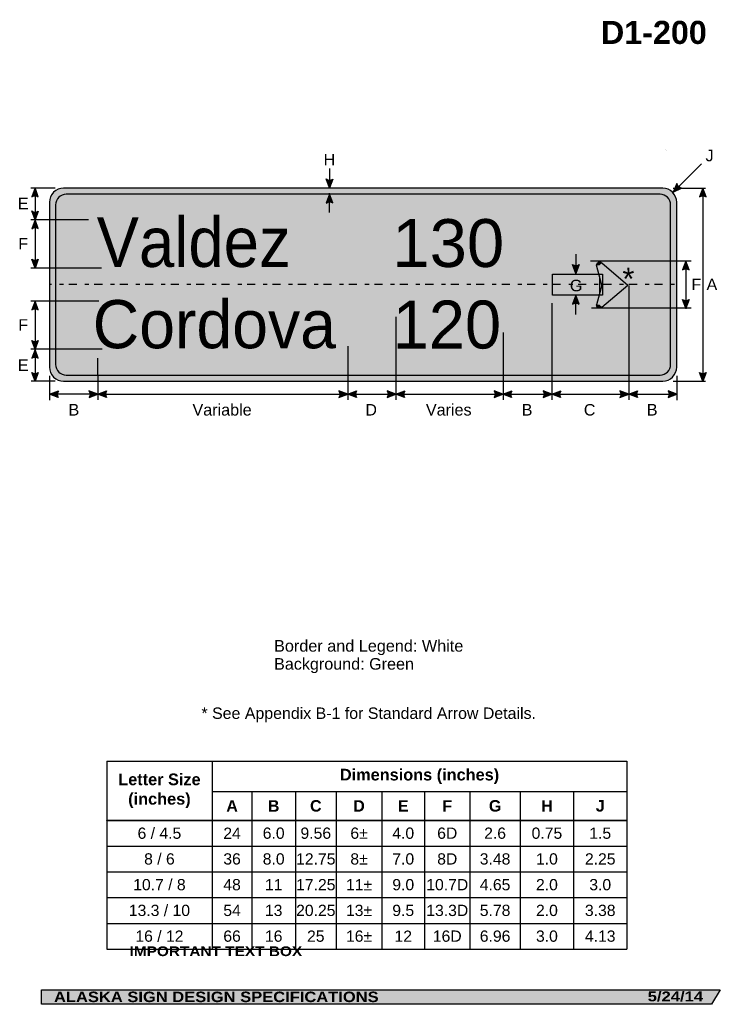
# Model space of a CAD drawing. Header units: feet. Extents: x 5 to 92, y 0 to 123.
import ezdxf
from ezdxf.enums import TextEntityAlignment as Align

# ---------------------------------------------------------------- set-up
doc = ezdxf.new("R2010")
doc.units = ezdxf.units.FT
doc.header["$MEASUREMENT"] = 0
doc.layers.add('Sign', color=7, linetype='Continuous')
doc.styles.add('ARIAL', font='arial.ttf')
doc.styles.add('ARIAL B', font='arialbd.ttf')
doc.styles.add('ARIAL BLACK B', font='ariblk.ttf')
doc.styles.add('ARIAL BLACK BI', font='ariblk.ttf')
doc.styles.add('FHWA SERIES D2000EX', font='txt')

# ---------------------------------------------------------------- blocks, each defined once
blk = doc.blocks.new('*T5')
at = {"color": 0, "linetype": 'ByBlock', "lineweight": -2, "transparency": 16777216}
for p, q in [((0, 0), (64.69799484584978, 0)), ((0, 0), (0, -23.34522737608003)), ((13.12129652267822, 0), (13.12129652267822, -7.322727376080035)), ((64.69799484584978, 0), (64.69799484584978, -23.34522737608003)), ((13.12129652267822, -3.747818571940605), (64.69799484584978, -3.747818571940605)), ((18.06835684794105, -3.747818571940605), (18.06835684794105, -7.322727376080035)), ((23.46956117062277, -3.747818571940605), (23.46956117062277, -7.322727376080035)), ((28.5441822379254, -3.747818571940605), (28.5441822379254, -7.322727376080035)), ((34.22749411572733, -3.747818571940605), (34.22749411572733, -7.322727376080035)), ((39.540321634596, -3.747818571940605), (39.540321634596, -7.322727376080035)), ((45.17710932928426, -3.747818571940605), (45.17710932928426, -7.322727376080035)), ((51.437820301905, -3.747818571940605), (51.437820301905, -7.322727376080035)), ((58.06790757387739, -3.747818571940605), (58.06790757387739, -7.322727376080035)), ((0, -7.322727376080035), (64.69799484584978, -7.322727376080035)), ((0, -7.367727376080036), (64.69799484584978, -7.367727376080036)), ((13.12129652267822, -7.367727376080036), (13.12129652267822, -23.34522737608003)), ((18.06835684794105, -7.367727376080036), (18.06835684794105, -23.34522737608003)), ((23.46956117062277, -7.367727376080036), (23.46956117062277, -23.34522737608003)), ((28.5441822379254, -7.367727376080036), (28.5441822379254, -23.34522737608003)), ((34.22749411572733, -7.367727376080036), (34.22749411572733, -23.34522737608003)), ((39.540321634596, -7.367727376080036), (39.540321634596, -23.34522737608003)), ((45.17710932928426, -7.367727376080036), (45.17710932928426, -23.34522737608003)), ((51.437820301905, -7.367727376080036), (51.437820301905, -23.34522737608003)), ((58.06790757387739, -7.367727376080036), (58.06790757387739, -23.34522737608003)), ((0, -10.54522737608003), (64.69799484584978, -10.54522737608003)), ((0, -13.74522737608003), (64.69799484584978, -13.74522737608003)), ((0, -16.94522737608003), (64.69799484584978, -16.94522737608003)), ((0, -20.14522737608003), (64.69799484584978, -20.14522737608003)), ((0, -23.34522737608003), (64.69799484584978, -23.34522737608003))]:
    blk.add_line(p, q, dxfattribs=at)
at = {"color": 18, "transparency": 16777216, "attachment_point": 5}
for s, insert, char_height, width, style in [('Dimensions (inches)', (38.90964568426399, -1.873909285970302), 1.45, 51.45669832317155, 'ARIAL B'), ('Letter Size (inches)', (6.56064826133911, -3.672613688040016), 1.45, 13.00129652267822, 'ARIAL B'), ('A', (15.59482668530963, -5.546522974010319), 1.425, 4.827060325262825, 'ARIAL B'), ('B', (20.76895900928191, -5.546522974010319), 1.425, 5.281204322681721, 'ARIAL B'), ('C', (26.00687170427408, -5.546522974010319), 1.425, 4.954621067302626, 'ARIAL B'), ('D', (31.38583817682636, -5.546522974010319), 1.425, 5.563311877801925, 'ARIAL B'), ('E', (36.88390787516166, -5.546522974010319), 1.425, 5.19282751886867, 'ARIAL B'), ('F', (42.35871548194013, -5.546522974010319), 1.425, 5.516787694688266, 'ARIAL B'), ('G', (48.30746481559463, -5.546522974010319), 1.425, 6.140710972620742, 'ARIAL B'), ('H', (54.7528639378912, -5.546522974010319), 1.425, 6.510087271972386, 'ARIAL B'), ('J', (61.38295120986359, -5.546522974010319), 1.425, 6.510087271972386, 'ARIAL B'), ('6 / 4.5', (6.56064826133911, -8.945227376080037), 1.399999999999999, 13.00129652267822, 'ARIAL'), ('24', (15.59482668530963, -8.945227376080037), 1.399999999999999, 4.827060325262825, 'ARIAL'), ('6.0', (20.76895900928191, -8.945227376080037), 1.399999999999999, 5.281204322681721, 'ARIAL'), ('9.56', (26.00687170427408, -8.945227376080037), 1.399999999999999, 4.954621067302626, 'ARIAL'), ('6±', (31.38583817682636, -8.945227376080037), 1.399999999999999, 5.563311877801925, 'ARIAL'), ('4.0', (36.88390787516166, -8.945227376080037), 1.399999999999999, 5.19282751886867, 'ARIAL'), ('6D', (42.35871548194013, -8.945227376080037), 1.399999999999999, 5.516787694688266, 'ARIAL'), ('2.6', (48.30746481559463, -8.945227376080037), 1.399999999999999, 6.140710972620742, 'ARIAL'), ('0.75', (54.7528639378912, -8.945227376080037), 1.399999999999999, 6.510087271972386, 'ARIAL'), ('1.5', (61.38295120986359, -8.945227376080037), 1.399999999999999, 6.510087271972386, 'ARIAL'), ('8 / 6', (6.56064826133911, -12.14522737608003), 1.399999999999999, 13.00129652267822, 'ARIAL'), ('36', (15.59482668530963, -12.14522737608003), 1.399999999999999, 4.827060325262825, 'ARIAL'), ('8.0', (20.76895900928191, -12.14522737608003), 1.399999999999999, 5.281204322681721, 'ARIAL'), ('12.75', (26.00687170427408, -12.14522737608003), 1.399999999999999, 4.954621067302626, 'ARIAL'), ('8±', (31.38583817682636, -12.14522737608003), 1.399999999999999, 5.563311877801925, 'ARIAL'), ('7.0', (36.88390787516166, -12.14522737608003), 1.399999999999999, 5.19282751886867, 'ARIAL'), ('8D', (42.35871548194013, -12.14522737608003), 1.399999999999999, 5.516787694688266, 'ARIAL'), ('3.48', (48.30746481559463, -12.14522737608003), 1.399999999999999, 6.140710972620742, 'ARIAL'), ('1.0', (54.7528639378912, -12.14522737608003), 1.399999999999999, 6.510087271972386, 'ARIAL'), ('2.25', (61.38295120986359, -12.14522737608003), 1.399999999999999, 6.510087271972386, 'ARIAL'), ('10.7 / 8', (6.56064826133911, -15.34522737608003), 1.399999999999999, 13.00129652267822, 'ARIAL'), ('48', (15.59482668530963, -15.34522737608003), 1.399999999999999, 4.827060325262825, 'ARIAL'), ('11', (20.76895900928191, -15.34522737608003), 1.399999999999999, 5.281204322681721, 'ARIAL'), ('17.25', (26.00687170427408, -15.34522737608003), 1.399999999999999, 4.954621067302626, 'ARIAL'), ('11±', (31.38583817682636, -15.34522737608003), 1.399999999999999, 5.563311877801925, 'ARIAL'), ('9.0', (36.88390787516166, -15.34522737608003), 1.399999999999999, 5.19282751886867, 'ARIAL'), ('10.7D', (42.35871548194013, -15.34522737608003), 1.399999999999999, 5.516787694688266, 'ARIAL'), ('4.65', (48.30746481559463, -15.34522737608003), 1.399999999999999, 6.140710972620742, 'ARIAL'), ('2.0', (54.7528639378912, -15.34522737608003), 1.399999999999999, 6.510087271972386, 'ARIAL'), ('3.0', (61.38295120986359, -15.34522737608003), 1.399999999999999, 6.510087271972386, 'ARIAL'), ('13.3 / 10', (6.56064826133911, -18.54522737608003), 1.399999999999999, 13.00129652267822, 'ARIAL'), ('54', (15.59482668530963, -18.54522737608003), 1.399999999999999, 4.827060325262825, 'ARIAL'), ('13', (20.76895900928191, -18.54522737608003), 1.399999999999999, 5.281204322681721, 'ARIAL'), ('20.25', (26.00687170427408, -18.54522737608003), 1.399999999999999, 4.954621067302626, 'ARIAL'), ('13±', (31.38583817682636, -18.54522737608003), 1.399999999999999, 5.563311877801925, 'ARIAL'), ('9.5', (36.88390787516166, -18.54522737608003), 1.399999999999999, 5.19282751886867, 'ARIAL'), ('13.3D', (42.35871548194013, -18.54522737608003), 1.399999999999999, 5.516787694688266, 'ARIAL'), ('5.78', (48.30746481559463, -18.54522737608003), 1.399999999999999, 6.140710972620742, 'ARIAL'), ('2.0', (54.7528639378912, -18.54522737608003), 1.399999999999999, 6.510087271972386, 'ARIAL'), ('3.38', (61.38295120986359, -18.54522737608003), 1.399999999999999, 6.510087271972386, 'ARIAL'), ('16 / 12', (6.56064826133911, -21.74522737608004), 1.399999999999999, 13.00129652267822, 'ARIAL'), ('16±', (31.38583817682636, -21.74522737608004), 1.399999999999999, 5.563311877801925, 'ARIAL'), ('66', (15.59482668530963, -21.74522737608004), 1.399999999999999, 4.827060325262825, 'ARIAL'), ('16', (20.76895900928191, -21.74522737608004), 1.399999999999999, 5.281204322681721, 'ARIAL'), ('25', (26.00687170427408, -21.74522737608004), 1.399999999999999, 4.954621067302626, 'ARIAL'), ('12', (36.88390787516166, -21.74522737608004), 1.399999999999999, 5.19282751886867, 'ARIAL'), ('16D', (42.35871548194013, -21.74522737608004), 1.399999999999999, 5.516787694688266, 'ARIAL'), ('6.96', (48.30746481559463, -21.74522737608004), 1.399999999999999, 6.140710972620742, 'ARIAL'), ('3.0', (54.7528639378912, -21.74522737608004), 1.399999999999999, 6.510087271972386, 'ARIAL'), ('4.13', (61.38295120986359, -21.74522737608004), 1.399999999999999, 6.510087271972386, 'ARIAL')]:
    blk.add_mtext(s, dxfattribs=dict(at, insert=insert, char_height=char_height, width=width, style=style))

msp = doc.modelspace()

# ---------------------------------------------------------------- hatches: boundary and pattern name
h = msp.add_hatch(color=256)
h.dxf.hatch_style = 1
edge = h.paths.add_edge_path()
edge.add_line((43.63297252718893, 102.9470624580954), (43.22259492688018, 101.8581303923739))
edge.add_line((43.22259492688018, 101.8581303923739), (42.81505177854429, 102.9562783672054))
edge.add_arc((43.23079466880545, 103.5536251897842), 0.7277811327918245, 235.162761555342, 303.5461345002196)
h = msp.add_hatch(color=256)
h.dxf.hatch_style = 1
edge = h.paths.add_edge_path()
edge.add_line((7.019512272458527, 100.7492484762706), (6.609134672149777, 101.8381805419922))
edge.add_line((6.609134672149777, 101.8381805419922), (6.201591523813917, 100.7400325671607))
edge.add_arc((6.617334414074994, 100.1426857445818), 0.7277811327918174, 56.45386549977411, 124.83723844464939, ccw=False)
h = msp.add_hatch(color=256)
h.dxf.hatch_style = 1
edge = h.paths.add_edge_path()
edge.add_line((86.43055853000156, 102.3822415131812), (85.98002751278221, 101.3092994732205))
edge.add_line((85.98002751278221, 101.3092994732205), (87.03090750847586, 101.8266693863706))
edge.add_arc((87.1396104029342, 102.5462866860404), 0.727781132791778, 193.0266678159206, 261.41004076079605, ccw=False)
h = msp.add_hatch(color=256)
h.dxf.hatch_style = 1
edge = h.paths.add_edge_path()
edge.add_line((90.08646656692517, 100.7263094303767), (89.67608896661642, 101.8152414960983))
edge.add_line((89.67608896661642, 101.8152414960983), (89.26854581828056, 100.7170935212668))
edge.add_arc((89.68428870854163, 100.1197466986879), 0.7277811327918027, 56.45386549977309, 124.83723844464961, ccw=False)
at = {"true_color": 0xffffff}
h = msp.add_hatch(color=7, dxfattribs=at)
h.dxf.hatch_style = 1
edge = h.paths.add_edge_path()
edge.add_line((43.63299853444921, 99.97665783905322), (43.22262093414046, 101.0655899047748))
edge.add_line((43.22262093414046, 101.0655899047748), (42.8150777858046, 99.96744192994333))
edge.add_arc((43.23082067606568, 99.37009510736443), 0.7277811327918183, 56.453865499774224, 124.8372384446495, ccw=False)
h = msp.add_hatch(color=256)
h.dxf.hatch_style = 1
edge = h.paths.add_edge_path()
edge.add_line((7.019512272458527, 98.96945828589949), (6.609134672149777, 97.88052622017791))
edge.add_line((6.609134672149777, 97.88052622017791), (6.201591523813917, 98.97867419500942))
edge.add_arc((6.617334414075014, 99.5760210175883), 0.7277811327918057, 235.1627615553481, 303.5461345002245)
h = msp.add_hatch(color=256)
h.dxf.hatch_style = 1
edge = h.paths.add_edge_path()
edge.add_line((7.019512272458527, 96.78378165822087), (6.609134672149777, 97.87271372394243))
edge.add_line((6.609134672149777, 97.87271372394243), (6.201591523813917, 96.77456574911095))
edge.add_arc((6.617334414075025, 96.17721892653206), 0.7277811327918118, 56.45386549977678, 124.8372384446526, ccw=False)
h = msp.add_hatch(color=256)
h.dxf.hatch_style = 1
edge = h.paths.add_edge_path()
edge.add_line((7.019512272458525, 92.97444791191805), (6.609134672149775, 91.88551584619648))
edge.add_line((6.609134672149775, 91.88551584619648), (6.201591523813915, 92.98366382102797))
edge.add_arc((6.617334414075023, 93.58101064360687), 0.7277811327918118, 235.1627615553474, 303.5461345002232)
h = msp.add_hatch(color=7, dxfattribs=at)
h.dxf.hatch_style = 1
edge = h.paths.add_edge_path()
edge.add_line((74.2727542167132, 92.30954261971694), (73.86237661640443, 91.22061055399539))
edge.add_line((73.86237661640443, 91.22061055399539), (73.45483346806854, 92.31875852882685))
edge.add_arc((73.87057635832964, 92.91610535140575), 0.7277811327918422, 235.1627615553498, 303.5461345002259)
h = msp.add_hatch(color=256)
h.dxf.hatch_style = 1
edge = h.paths.add_edge_path()
edge.add_line((87.97067777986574, 91.6617723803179), (87.56030017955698, 92.75070444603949))
edge.add_line((87.56030017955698, 92.75070444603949), (87.15275703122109, 91.65255647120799))
edge.add_arc((87.56849992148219, 91.05520964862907), 0.7277811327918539, 56.45386549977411, 124.83723844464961, ccw=False)
h = msp.add_hatch(color=7, dxfattribs=at)
h.dxf.hatch_style = 1
edge = h.paths.add_edge_path()
edge.add_line((74.2727802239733, 87.40432710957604), (73.86240262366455, 88.49325917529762))
edge.add_line((73.86240262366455, 88.49325917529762), (73.45485947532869, 87.39511120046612))
edge.add_arc((73.8706023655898, 86.79776437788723), 0.7277811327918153, 56.45386549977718, 124.837238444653, ccw=False)
h = msp.add_hatch(color=256)
h.dxf.hatch_style = 1
edge = h.paths.add_edge_path()
edge.add_line((7.019512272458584, 86.6859473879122), (6.609134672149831, 87.77487945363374))
edge.add_line((6.609134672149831, 87.77487945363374), (6.201591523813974, 86.67673147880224))
edge.add_arc((6.617334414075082, 86.07938465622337), 0.7277811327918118, 56.45386549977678, 124.8372384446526, ccw=False)
h = msp.add_hatch(color=256)
h.dxf.hatch_style = 1
edge = h.paths.add_edge_path()
edge.add_line((87.97067777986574, 87.9612083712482), (87.56030017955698, 86.87227630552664))
edge.add_line((87.56030017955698, 86.87227630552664), (87.15275703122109, 87.97042428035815))
edge.add_arc((87.56849992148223, 88.56777110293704), 0.7277811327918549, 235.1627615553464, 303.5461345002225)
h = msp.add_hatch(color=256)
h.dxf.hatch_style = 1
edge = h.paths.add_edge_path()
edge.add_line((7.01951227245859, 82.86819587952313), (6.609134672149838, 81.77926381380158))
edge.add_line((6.609134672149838, 81.77926381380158), (6.201591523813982, 82.87741178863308))
edge.add_arc((6.6173344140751, 83.47475861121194), 0.7277811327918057, 235.1627615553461, 303.5461345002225)
h = msp.add_hatch(color=256)
h.dxf.hatch_style = 1
edge = h.paths.add_edge_path()
edge.add_line((7.019512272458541, 80.68482332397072), (6.609134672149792, 81.77375538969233))
edge.add_line((6.609134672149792, 81.77375538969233), (6.201591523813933, 80.67560741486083))
edge.add_arc((6.617334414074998, 80.07826059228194), 0.7277811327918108, 56.45386549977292, 124.83723844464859, ccw=False)
h = msp.add_hatch(color=256)
h.dxf.hatch_style = 1
edge = h.paths.add_edge_path()
edge.add_line((7.019512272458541, 78.9045219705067), (6.609134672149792, 77.81558990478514))
edge.add_line((6.609134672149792, 77.81558990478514), (6.201591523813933, 78.91373787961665))
edge.add_arc((6.61733441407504, 79.5110847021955), 0.7277811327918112, 235.1627615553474, 303.5461345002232)
h = msp.add_hatch(color=256)
h.dxf.hatch_style = 1
edge = h.paths.add_edge_path()
edge.add_line((90.08646656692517, 78.9045219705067), (89.67608896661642, 77.81558990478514))
edge.add_line((89.67608896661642, 77.81558990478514), (89.26854581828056, 78.91373787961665))
edge.add_arc((89.68428870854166, 79.5110847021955), 0.7277811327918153, 235.162761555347, 303.5461345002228)
h = msp.add_hatch(color=256)
h.dxf.hatch_style = 1
edge = h.paths.add_edge_path()
edge.add_line((9.50608872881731, 75.79597001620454), (8.417566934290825, 76.20743462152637))
edge.add_line((8.417566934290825, 76.20743462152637), (9.516121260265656, 76.6138811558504))
edge.add_arc((10.11305269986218, 76.19754207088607), 0.7277811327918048, 145.1055563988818, 213.4889293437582)
h = msp.add_hatch(color=256)
h.dxf.hatch_style = 1
edge = h.paths.add_edge_path()
edge.add_line((13.32904513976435, 75.79597001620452), (14.41756693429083, 76.20743462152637))
edge.add_line((14.41756693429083, 76.20743462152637), (13.319012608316, 76.61388115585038))
edge.add_arc((12.72208116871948, 76.19754207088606), 0.7277811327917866, -33.488929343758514, 34.894443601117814, ccw=False)
h = msp.add_hatch(color=256)
h.dxf.hatch_style = 1
edge = h.paths.add_edge_path()
edge.add_line((15.50739081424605, 75.79594400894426), (14.41886901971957, 76.20740861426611))
edge.add_line((14.41886901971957, 76.20740861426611), (15.5174233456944, 76.61385514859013))
edge.add_arc((16.11435478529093, 76.1975160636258), 0.7277811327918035, 145.1055563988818, 213.488929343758)
h = msp.add_hatch(color=256)
h.dxf.hatch_style = 1
edge = h.paths.add_edge_path()
edge.add_line((44.41034722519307, 75.79594400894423), (45.49886901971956, 76.20740861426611))
edge.add_line((45.49886901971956, 76.20740861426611), (44.40031469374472, 76.61385514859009))
edge.add_arc((43.80338325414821, 76.19751606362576), 0.7277811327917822, -33.48892934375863, 34.894443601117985, ccw=False)
h = msp.add_hatch(color=256)
h.dxf.hatch_style = 1
edge = h.paths.add_edge_path()
edge.add_line((46.58811997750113, 75.7959440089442), (45.49959818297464, 76.20740861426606))
edge.add_line((45.49959818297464, 76.20740861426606), (46.59815250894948, 76.61385514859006))
edge.add_arc((47.19508394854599, 76.19751606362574), 0.7277811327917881, 145.1055563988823, 213.4889293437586)
h = msp.add_hatch(color=256)
h.dxf.hatch_style = 1
edge = h.paths.add_edge_path()
edge.add_line((50.40584007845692, 75.79594400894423), (51.4943618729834, 76.20740861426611))
edge.add_line((51.4943618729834, 76.20740861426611), (50.39580754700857, 76.61385514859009))
edge.add_arc((49.79887610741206, 76.19751606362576), 0.7277811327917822, -33.48892934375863, 34.894443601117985, ccw=False)
h = msp.add_hatch(color=256)
h.dxf.hatch_style = 1
edge = h.paths.add_edge_path()
edge.add_line((52.58288366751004, 75.7959440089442), (51.49436187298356, 76.20740861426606))
edge.add_line((51.49436187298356, 76.20740861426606), (52.59291619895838, 76.61385514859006))
edge.add_arc((53.1898476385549, 76.19751606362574), 0.7277811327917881, 145.1055563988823, 213.4889293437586)
h = msp.add_hatch(color=256)
h.dxf.hatch_style = 1
edge = h.paths.add_edge_path()
edge.add_line((63.71352429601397, 75.78554034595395), (64.80204609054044, 76.19700495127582))
edge.add_line((64.80204609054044, 76.19700495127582), (63.70349176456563, 76.60345148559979))
edge.add_arc((63.10656032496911, 76.18711240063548), 0.72778113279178, -33.488929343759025, 34.89444360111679, ccw=False)
h = msp.add_hatch(color=256)
h.dxf.hatch_style = 1
edge = h.paths.add_edge_path()
edge.add_line((65.89056788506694, 75.78554034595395), (64.80204609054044, 76.19700495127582))
edge.add_line((64.80204609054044, 76.19700495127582), (65.90060041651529, 76.60345148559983))
edge.add_arc((66.49753185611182, 76.18711240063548), 0.7277811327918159, 145.1055563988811, 213.488929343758)
h = msp.add_hatch(color=256)
h.dxf.hatch_style = 1
edge = h.paths.add_edge_path()
edge.add_line((69.80203707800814, 75.79594400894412), (70.89055887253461, 76.20740861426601))
edge.add_line((70.89055887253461, 76.20740861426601), (69.79200454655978, 76.61385514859))
edge.add_arc((69.19507310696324, 76.19751606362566), 0.7277811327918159, -33.48892934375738, 34.894443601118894, ccw=False)
h = msp.add_hatch(color=256)
h.dxf.hatch_style = 1
edge = h.paths.add_edge_path()
edge.add_line((71.98115585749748, 75.79594400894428), (70.89263406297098, 76.20740861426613))
edge.add_line((70.89263406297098, 76.20740861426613), (71.99118838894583, 76.61385514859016))
edge.add_arc((72.58811982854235, 76.19751606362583), 0.7277811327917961, 145.1055563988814, 213.4889293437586)
h = msp.add_hatch(color=256)
h.dxf.hatch_style = 1
edge = h.paths.add_edge_path()
edge.add_line((79.36125643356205, 75.79594400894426), (80.44977822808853, 76.20740861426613))
edge.add_line((80.44977822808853, 76.20740861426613), (79.3512239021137, 76.61385514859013))
edge.add_arc((78.75429246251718, 76.1975160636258), 0.7277811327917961, -33.48892934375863, 34.89444360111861, ccw=False)
h = msp.add_hatch(color=256)
h.dxf.hatch_style = 1
edge = h.paths.add_edge_path()
edge.add_line((81.54164673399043, 75.79594400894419), (80.45312493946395, 76.20740861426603))
edge.add_line((80.45312493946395, 76.20740861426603), (81.55167926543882, 76.61385514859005))
edge.add_arc((82.14861070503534, 76.19751606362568), 0.7277811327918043, 145.1055563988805, 213.4889293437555)
h = msp.add_hatch(color=256)
h.dxf.hatch_style = 1
edge = h.paths.add_edge_path()
edge.add_line((85.35547488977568, 75.79594400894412), (86.44399668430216, 76.20740861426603))
edge.add_line((86.44399668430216, 76.20740861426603), (85.34544235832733, 76.61385514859))
edge.add_arc((84.7485109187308, 76.19751606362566), 0.7277811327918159, -33.48892934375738, 34.894443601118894, ccw=False)
at = {"layer": 'Sign', "true_color": 0xffffff}
h = msp.add_hatch(color=7, dxfattribs=at)
edge = h.paths.add_edge_path(flags=0)
edge.add_spline(control_points=[(10.15355457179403, 101.8155899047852), (10.15355457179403, 101.8155899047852), (84.68027212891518, 101.8155899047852), (84.68027212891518, 101.8155899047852), (85.63875051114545, 101.8155899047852), (86.41691335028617, 101.0314411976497), (86.41691335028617, 100.0655899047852), (86.41691335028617, 100.0655899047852), (86.41691335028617, 79.56558990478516), (86.41691335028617, 79.56558990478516), (86.41691335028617, 78.59973861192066), (85.63875051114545, 77.81558990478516), (84.68027212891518, 77.81558990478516), (84.68027212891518, 77.81558990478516), (10.15355457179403, 77.81558990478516), (10.15355457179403, 77.81558990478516), (9.195076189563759, 77.81558990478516), (8.416913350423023, 78.59973861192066), (8.416913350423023, 79.56558990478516), (8.416913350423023, 79.56558990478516), (8.416913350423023, 100.0655899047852), (8.416913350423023, 100.0655899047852), (8.416913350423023, 101.0314411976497), (9.195076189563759, 101.8155899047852), (10.15355457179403, 101.8155899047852)], knot_values=[0, 0, 0, 0, 1, 1, 1, 2, 2, 2, 3, 3, 3, 4, 4, 4, 5, 5, 5, 6, 6, 6, 7, 7, 7, 8, 8, 8, 8], degree=3, periodic=0)
at = {"layer": 'Sign', "true_color": 0x00773b}
h = msp.add_hatch(color=116, dxfattribs=at)
edge = h.paths.add_edge_path(flags=0)
edge.add_spline(control_points=[(10.49090088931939, 101.0655899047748), (10.49090088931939, 101.0655899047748), (84.34292581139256, 101.0655899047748), (84.34292581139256, 101.0655899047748), (85.0736544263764, 101.0655899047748), (85.66691335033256, 100.4697322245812), (85.66691335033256, 99.73580267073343), (85.66691335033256, 99.73580267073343), (85.66691335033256, 79.89537713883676), (85.66691335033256, 79.89537713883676), (85.66691335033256, 79.16144758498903), (85.0736544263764, 78.56558990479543), (84.34292581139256, 78.56558990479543), (84.34292581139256, 78.56558990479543), (10.49090088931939, 78.56558990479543), (10.49090088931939, 78.56558990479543), (9.760172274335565, 78.56558990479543), (9.166913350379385, 79.16144758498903), (9.166913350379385, 79.89537713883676), (9.166913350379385, 79.89537713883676), (9.166913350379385, 99.73580267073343), (9.166913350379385, 99.73580267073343), (9.166913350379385, 100.4697322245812), (9.760172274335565, 101.0655899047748), (10.49090088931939, 101.0655899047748)], knot_values=[0, 0, 0, 0, 1, 1, 1, 2, 2, 2, 3, 3, 3, 4, 4, 4, 5, 5, 5, 6, 6, 6, 7, 7, 7, 8, 8, 8, 8], degree=3, periodic=0)
at = {"layer": 'Sign', "true_color": 0xffffff}
for points in [[(76.39381896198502, 92.238587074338), (76.47836763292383, 92.190764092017), (76.41266492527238, 92.14507249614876), (76.39201181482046, 92.2188717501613)], [(77.12597172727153, 92.53325124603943), (79.93479475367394, 90.09068243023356), (77.14249421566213, 89.69850733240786), (76.39356079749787, 92.21700678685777)], [(70.98032420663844, 91.12795766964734), (77.18365297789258, 91.12795766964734), (77.18365297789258, 88.52795766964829), (70.98032420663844, 88.52795766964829)], [(80.02799191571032, 89.53012780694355), (77.0869889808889, 87.03214294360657), (76.39252814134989, 87.31508449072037), (77.42337651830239, 90.64484289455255)], [(80.4111071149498, 89.77204016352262), (79.97326117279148, 89.4011789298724), (77.16960142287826, 89.76884308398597), (79.99391428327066, 90.11519337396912)]]:
    msp.add_hatch(color=7, dxfattribs=at).paths.add_polyline_path(points, flags=0)
h = msp.add_hatch(color=7, dxfattribs=at)
edge = h.paths.add_edge_path(flags=0)
edge.add_spline(control_points=[(76.44180990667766, 92.22443142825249), (76.44180990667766, 92.45028951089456), (76.61949339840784, 92.63365761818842), (76.83834962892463, 92.63365761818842), (76.947777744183, 92.63365761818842), (77.04136819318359, 92.5936509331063), (77.11874555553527, 92.5137980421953), (77.11874555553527, 92.5137980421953), (76.83834962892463, 92.22443142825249), (76.83834962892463, 92.22443142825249), (76.83834962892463, 92.22443142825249), (76.44180990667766, 92.22443142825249), (76.44180990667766, 92.22443142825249)], knot_values=[0, 0, 0, 0, 1, 1, 1, 2, 2, 2, 3, 3, 3, 4, 4, 4, 4], degree=3, periodic=0)
h = msp.add_hatch(color=7, dxfattribs=at)
edge = h.paths.add_edge_path(flags=0)
edge.add_spline(control_points=[(77.11874555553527, 87.02435053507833), (76.96399083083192, 86.8646447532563), (76.7127084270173, 86.8646447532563), (76.55795370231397, 87.02435053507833), (76.4805763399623, 87.10420342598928), (76.44180990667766, 87.2007881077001), (76.44180990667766, 87.31371714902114), (76.44180990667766, 87.31371714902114), (76.83834962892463, 87.31371714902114), (76.83834962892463, 87.31371714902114), (76.83834962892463, 87.31371714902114), (77.11874555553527, 87.02435053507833), (77.11874555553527, 87.02435053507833)], knot_values=[0, 0, 0, 0, 1, 1, 1, 2, 2, 2, 3, 3, 3, 4, 4, 4, 4], degree=3, periodic=0)
at = {"layer": 'Sign', "true_color": 0x000000}
msp.add_hatch(color=18, dxfattribs=at).paths.add_polyline_path([(7.399373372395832, 2.133735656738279), (91.84195454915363, 2.133735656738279), (90.75006357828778, 0.3343149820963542), (7.402168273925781, 0.3343149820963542)], flags=0)

# ---------------------------------------------------------------- linework, layer by layer
for p, q in [((15.52346747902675, 30.54778280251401), (80.22146232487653, 30.54778280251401)), ((15.52346747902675, 23.23179240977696), (80.22146232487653, 23.23179240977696)), ((15.52346747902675, 23.17365368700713), (15.52346747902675, 23.23179240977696)), ((15.52346747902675, 23.17365368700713), (80.22146232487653, 23.17365368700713))]:
    msp.add_line(p, q)
for points in [[(43.63297252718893, 102.9470624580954), (43.22259492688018, 101.8581303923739), (42.81505177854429, 102.9562783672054, 0.307560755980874), (43.63297252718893, 102.9470624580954, 4.141293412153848)], [(7.019512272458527, 100.7492484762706), (6.609134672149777, 101.8381805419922), (6.201591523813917, 100.7400325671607, -0.307560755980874), (7.019512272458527, 100.7492484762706, -4.141293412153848)], [(86.43055853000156, 102.3822415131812), (85.98002751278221, 101.3092994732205), (87.03090750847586, 101.8266693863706, -0.307560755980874), (86.43055853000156, 102.3822415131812, -4.141293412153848)], [(90.08646656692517, 100.7263094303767), (89.67608896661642, 101.8152414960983), (89.26854581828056, 100.7170935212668, -0.307560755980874), (90.08646656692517, 100.7263094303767, -4.141293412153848)], [(7.019512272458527, 98.96945828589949), (6.609134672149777, 97.88052622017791), (6.201591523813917, 98.97867419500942, 0.307560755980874), (7.019512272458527, 98.96945828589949, 4.141293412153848)], [(7.019512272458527, 96.78378165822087), (6.609134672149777, 97.87271372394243), (6.201591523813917, 96.77456574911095, -0.307560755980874), (7.019512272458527, 96.78378165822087, -4.141293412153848)], [(7.019512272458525, 92.97444791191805), (6.609134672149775, 91.88551584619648), (6.201591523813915, 92.98366382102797, 0.307560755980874), (7.019512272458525, 92.97444791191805, 4.141293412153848)], [(87.97067777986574, 91.6617723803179), (87.56030017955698, 92.75070444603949), (87.15275703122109, 91.65255647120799, -0.307560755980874), (87.97067777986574, 91.6617723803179, -4.141293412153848)], [(7.019512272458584, 86.6859473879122), (6.609134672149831, 87.77487945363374), (6.201591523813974, 86.67673147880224, -0.307560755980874), (7.019512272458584, 86.6859473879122, -4.141293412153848)], [(87.97067777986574, 87.9612083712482), (87.56030017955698, 86.87227630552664), (87.15275703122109, 87.97042428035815, 0.307560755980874), (87.97067777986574, 87.9612083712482, 4.141293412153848)], [(7.01951227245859, 82.86819587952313), (6.609134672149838, 81.77926381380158), (6.201591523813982, 82.87741178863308, 0.307560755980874), (7.01951227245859, 82.86819587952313, 4.141293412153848)], [(7.019512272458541, 80.68482332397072), (6.609134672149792, 81.77375538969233), (6.201591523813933, 80.67560741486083, -0.307560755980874), (7.019512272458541, 80.68482332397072, -4.141293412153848)], [(7.019512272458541, 78.9045219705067), (6.609134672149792, 77.81558990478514), (6.201591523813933, 78.91373787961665, 0.307560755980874), (7.019512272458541, 78.9045219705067, 4.141293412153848)], [(90.08646656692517, 78.9045219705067), (89.67608896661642, 77.81558990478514), (89.26854581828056, 78.91373787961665, 0.307560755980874), (90.08646656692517, 78.9045219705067, 4.141293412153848)], [(9.50608872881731, 75.79597001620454), (8.417566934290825, 76.20743462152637), (9.516121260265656, 76.6138811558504, 0.307560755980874), (9.50608872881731, 75.79597001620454, 4.141293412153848)], [(13.32904513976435, 75.79597001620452), (14.41756693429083, 76.20743462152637), (13.319012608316, 76.61388115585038, -0.307560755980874), (13.32904513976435, 75.79597001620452, -4.141293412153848)], [(15.50739081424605, 75.79594400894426), (14.41886901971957, 76.20740861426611), (15.5174233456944, 76.61385514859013, 0.307560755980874), (15.50739081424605, 75.79594400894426, 4.141293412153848)], [(44.41034722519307, 75.79594400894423), (45.49886901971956, 76.20740861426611), (44.40031469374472, 76.61385514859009, -0.307560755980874), (44.41034722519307, 75.79594400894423, -4.141293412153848)], [(46.58811997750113, 75.7959440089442), (45.49959818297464, 76.20740861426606), (46.59815250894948, 76.61385514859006, 0.307560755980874), (46.58811997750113, 75.7959440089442, 4.141293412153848)], [(50.40584007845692, 75.79594400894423), (51.4943618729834, 76.20740861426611), (50.39580754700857, 76.61385514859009, -0.307560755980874), (50.40584007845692, 75.79594400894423, -4.141293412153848)], [(52.58288366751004, 75.7959440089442), (51.49436187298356, 76.20740861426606), (52.59291619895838, 76.61385514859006, 0.307560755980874), (52.58288366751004, 75.7959440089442, 4.141293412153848)], [(63.71352429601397, 75.78554034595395), (64.80204609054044, 76.19700495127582), (63.70349176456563, 76.60345148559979, -0.307560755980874), (63.71352429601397, 75.78554034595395, -4.141293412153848)], [(65.89056788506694, 75.78554034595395), (64.80204609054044, 76.19700495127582), (65.90060041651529, 76.60345148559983, 0.307560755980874), (65.89056788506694, 75.78554034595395, 4.141293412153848)], [(69.80203707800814, 75.79594400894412), (70.89055887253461, 76.20740861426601), (69.79200454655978, 76.61385514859, -0.307560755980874), (69.80203707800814, 75.79594400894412, -4.141293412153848)], [(71.98115585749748, 75.79594400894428), (70.89263406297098, 76.20740861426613), (71.99118838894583, 76.61385514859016, 0.307560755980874), (71.98115585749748, 75.79594400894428, 4.141293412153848)], [(79.36125643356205, 75.79594400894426), (80.44977822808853, 76.20740861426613), (79.3512239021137, 76.61385514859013, -0.307560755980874), (79.36125643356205, 75.79594400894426, -4.141293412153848)], [(81.54164673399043, 75.79594400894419), (80.45312493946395, 76.20740861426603), (81.55167926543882, 76.61385514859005, 0.307560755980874), (81.54164673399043, 75.79594400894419, 4.141293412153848)], [(85.35547488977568, 75.79594400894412), (86.44399668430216, 76.20740861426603), (85.34544235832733, 76.61385514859, -0.307560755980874), (85.35547488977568, 75.79594400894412, -4.141293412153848)]]:
    msp.add_lwpolyline(points, format="xyb")
at = {"color": 7, "true_color": 0xffffff}
for points in [[(43.63299853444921, 99.97665783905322), (43.22262093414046, 101.0655899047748), (42.8150777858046, 99.96744192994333, -0.307560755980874), (43.63299853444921, 99.97665783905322, -4.141293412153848)], [(74.2727542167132, 92.30954261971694), (73.86237661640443, 91.22061055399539), (73.45483346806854, 92.31875852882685, 0.307560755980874), (74.2727542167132, 92.30954261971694, 4.141293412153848)], [(74.2727802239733, 87.40432710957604), (73.86240262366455, 88.49325917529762), (73.45485947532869, 87.39511120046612, -0.307560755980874), (74.2727802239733, 87.40432710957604, -4.141293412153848)]]:
    msp.add_lwpolyline(points, format="xyb", dxfattribs=at)
at = {"layer": 'Sign'}
for p, q in [((85.08431752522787, 106.5637715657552), (85.08431752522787, 106.5637715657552)), ((85.09437306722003, 106.5558725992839), (85.09437306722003, 106.5558725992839))]:
    msp.add_line(p, q, dxfattribs=at)
at = {"layer": 'Sign', "color": 250, "lineweight": -3, "true_color": 0x1f1a17}
for p, q in [((85.08431752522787, 106.5637715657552), (85.08431752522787, 106.5637715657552)), ((85.09437306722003, 106.5558725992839), (85.09437306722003, 106.5558725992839))]:
    msp.add_line(p, q, dxfattribs=at)
at = {"layer": 'Sign', "color": 18, "lineweight": -3, "true_color": 0x000000}
for p, q in [((43.22259492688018, 104.2581303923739), (43.22259492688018, 101.8581303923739)), ((85.98002751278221, 101.3092994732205), (89.5164858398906, 104.8457578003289)), ((6.103408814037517, 101.8381805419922), (9.103408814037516, 101.8381805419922)), ((6.609134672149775, 101.8727137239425), (6.609134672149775, 97.87271372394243)), ((85.99106088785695, 101.8152414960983), (89.99106088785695, 101.8152414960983)), ((89.67608896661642, 101.7530827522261), (89.67608896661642, 77.75308275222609)), ((9.103408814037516, 97.87904611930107), (6.103408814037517, 97.87904611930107)), ((6.609134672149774, 97.88052622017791), (6.609134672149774, 91.8805262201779)), ((9.108380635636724, 91.8855158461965), (6.108380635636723, 91.8855158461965)), ((88.23064421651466, 92.75070444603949), (85.73064421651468, 92.75070444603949)), ((87.56030017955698, 92.81558990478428), (87.56030017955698, 86.8155899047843)), ((9.103408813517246, 87.77487945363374), (6.103408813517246, 87.77487945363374)), ((6.609134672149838, 87.77505747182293), (6.609134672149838, 81.77505747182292)), ((88.23064421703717, 86.87227630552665), (85.7306442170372, 86.87227630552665)), ((9.108380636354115, 81.77926381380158), (6.108380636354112, 81.77926381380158)), ((6.60913467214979, 81.77375538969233), (6.60913467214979, 77.77375538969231)), ((8.416913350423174, 78.47316996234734), (8.416913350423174, 75.47316996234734)), ((14.41820780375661, 78.50962829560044), (14.41820780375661, 75.50962829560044)), ((45.4991327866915, 78.50441996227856), (45.4991327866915, 75.50441996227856)), ((51.49436187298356, 78.50962829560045), (51.49436187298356, 75.50962829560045)), ((64.81754556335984, 78.50441996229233), (64.81754556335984, 75.50441996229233)), ((70.89263406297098, 78.50441996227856), (70.89263406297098, 75.50441996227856)), ((80.44977822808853, 78.50441996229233), (80.44977822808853, 75.50441996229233)), ((86.44399668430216, 78.47316996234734), (86.44399668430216, 75.47316996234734)), ((9.13442230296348, 77.81558990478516), (6.134422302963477, 77.81558990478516)), ((85.99106088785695, 77.81558990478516), (89.99106088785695, 77.81558990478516)), ((14.41756693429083, 76.20743462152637), (8.417566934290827, 76.20743462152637)), ((14.41886901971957, 76.20740861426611), (45.49886901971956, 76.20740861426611)), ((45.49959818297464, 76.20740861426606), (51.49959818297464, 76.20740861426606)), ((51.49829609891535, 76.20740861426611), (64.80204609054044, 76.19700495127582)), ((64.89055887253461, 76.20740861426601), (70.89055887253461, 76.20740861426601)), ((70.8919270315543, 76.20740861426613), (80.4519270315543, 76.20740861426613)), ((80.45312493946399, 76.20740861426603), (86.45312493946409, 76.20740861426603))]:
    msp.add_line(p, q, dxfattribs=at)
at = {"layer": 'Sign', "color": 7, "lineweight": -3, "true_color": 0xffffff}
for p, q in [((43.22262093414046, 98.79979705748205), (43.22262093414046, 101.1997970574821)), ((13.24533335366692, 97.8784230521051), (9.100880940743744, 97.8784230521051)), ((73.86237661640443, 93.6206105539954), (73.86237661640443, 91.22061055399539)), ((14.89116668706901, 91.88561502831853), (9.108380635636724, 91.88561502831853)), ((85.7275341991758, 92.75232541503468), (75.70342483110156, 92.75232541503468)), ((77.12147899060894, 89.76907428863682), (76.44180990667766, 92.22443142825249)), ((77.11909975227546, 92.5141635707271), (80.3247268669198, 89.76907428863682)), ((76.82407419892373, 90.8428838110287), (76.82407419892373, 88.69444631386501)), ((77.12147899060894, 89.76907428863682), (76.44180990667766, 87.31371714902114)), ((77.11909975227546, 87.02398500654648), (80.3247268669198, 89.76907428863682)), ((80.44997405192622, 89.69246673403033), (80.44997405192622, 78.50167846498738)), ((73.86240262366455, 86.09325917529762), (73.86240262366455, 88.49325917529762)), ((14.5285364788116, 87.77495574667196), (9.10232035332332, 87.77495574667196)), ((70.89160155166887, 87.50304006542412), (70.89160155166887, 78.50304006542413)), ((51.49438476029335, 85.81725056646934), (51.49438476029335, 78.50897979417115)), ((85.72883628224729, 86.87211709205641), (75.82842483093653, 86.87211709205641)), ((64.81701404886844, 83.87171681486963), (64.81701404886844, 78.50470733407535)), ((45.49918365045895, 82.15779876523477), (45.49918365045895, 78.50366465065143)), ((14.94845835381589, 81.78117116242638), (9.105575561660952, 81.78117116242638)), ((14.41855621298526, 78.51016235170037), (14.41855621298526, 80.66076914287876))]:
    msp.add_line(p, q, dxfattribs=at)
msp.add_lwpolyline([(70.98032420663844, 91.12795766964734), (77.18365297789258, 91.12795766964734), (77.18365297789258, 88.52795766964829), (70.98032420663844, 88.52795766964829)], close=True, dxfattribs=at)
for points in [[(8.650814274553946, 89.81558990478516), (8.356806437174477, 89.81558990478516), (8.356806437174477, 89.81558990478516)], [(10.15081427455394, 89.81558990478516), (9.650814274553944, 89.81558990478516)], [(11.81748094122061, 89.81558990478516), (10.81748094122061, 89.81558990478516)], [(13.31748094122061, 89.81558990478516), (12.81748094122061, 89.81558990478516)], [(14.98414760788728, 89.81558990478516), (13.98414760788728, 89.81558990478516)], [(16.48414760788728, 89.81558990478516), (15.98414760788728, 89.81558990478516)], [(18.15081427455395, 89.81558990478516), (17.15081427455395, 89.81558990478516)], [(19.65081427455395, 89.81558990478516), (19.15081427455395, 89.81558990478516)], [(21.31748094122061, 89.81558990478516), (20.31748094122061, 89.81558990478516)], [(22.81748094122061, 89.81558990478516), (22.31748094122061, 89.81558990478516)], [(24.48414760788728, 89.81558990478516), (23.48414760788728, 89.81558990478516)], [(25.98414760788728, 89.81558990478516), (25.48414760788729, 89.81558990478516)], [(27.65081427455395, 89.81558990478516), (26.65081427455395, 89.81558990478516)], [(29.15081427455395, 89.81558990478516), (28.65081427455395, 89.81558990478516)], [(30.81748094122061, 89.81558990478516), (29.81748094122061, 89.81558990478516)], [(32.31748094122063, 89.81558990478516), (31.81748094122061, 89.81558990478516)], [(33.98414760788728, 89.81558990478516), (32.98414760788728, 89.81558990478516)], [(35.48414760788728, 89.81558990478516), (34.98414760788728, 89.81558990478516)], [(37.15081427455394, 89.81558990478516), (36.15081427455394, 89.81558990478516)], [(38.65081427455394, 89.81558990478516), (38.15081427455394, 89.81558990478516)], [(40.3174809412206, 89.81558990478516), (39.31748094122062, 89.81558990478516)], [(41.81748094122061, 89.81558990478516), (41.31748094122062, 89.81558990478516)], [(43.48414760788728, 89.81558990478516), (42.48414760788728, 89.81558990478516)], [(44.98414760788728, 89.81558990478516), (44.48414760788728, 89.81558990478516)], [(46.65081427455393, 89.81558990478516), (45.65081427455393, 89.81558990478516)], [(48.15081427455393, 89.81558990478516), (47.65081427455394, 89.81558990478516)], [(49.8174809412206, 89.81558990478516), (48.81748094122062, 89.81558990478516)], [(51.31748094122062, 89.81558990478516), (50.81748094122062, 89.81558990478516)], [(52.98414760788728, 89.81558990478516), (51.98414760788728, 89.81558990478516)], [(54.48414760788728, 89.81558990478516), (53.98414760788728, 89.81558990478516)], [(56.15081427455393, 89.81558990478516), (55.15081427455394, 89.81558990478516)], [(57.65081427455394, 89.81558990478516), (57.15081427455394, 89.81558990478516)], [(59.31748094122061, 89.81558990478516), (58.31748094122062, 89.81558990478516)], [(60.81748094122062, 89.81558990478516), (60.31748094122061, 89.81558990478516)], [(62.48414760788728, 89.81558990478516), (61.48414760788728, 89.81558990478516)], [(63.98414760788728, 89.81558990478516), (63.48414760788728, 89.81558990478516)], [(65.65081427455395, 89.81558990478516), (64.65081427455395, 89.81558990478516)], [(67.15081427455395, 89.81558990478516), (66.65081427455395, 89.81558990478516)], [(68.81748094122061, 89.81558990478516), (67.81748094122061, 89.81558990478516)], [(70.31748094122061, 89.81558990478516), (69.8174809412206, 89.81558990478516)], [(71.98414760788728, 89.81558990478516), (70.98414760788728, 89.81558990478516)], [(73.48414760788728, 89.81558990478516), (72.98414760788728, 89.81558990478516)], [(75.15081427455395, 89.81558990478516), (74.15081427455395, 89.81558990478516)], [(76.65081427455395, 89.81558990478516), (76.15081427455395, 89.81558990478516)], [(78.31748094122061, 89.81558990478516), (77.3174809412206, 89.81558990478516)], [(79.8174809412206, 89.81558990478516), (79.31748094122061, 89.81558990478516)], [(81.48414760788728, 89.81558990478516), (80.4841476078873, 89.81558990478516)], [(82.9841476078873, 89.81558990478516), (82.48414760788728, 89.81558990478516)], [(84.65081427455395, 89.81558990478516), (83.65081427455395, 89.81558990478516)], [(86.15081427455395, 89.81558990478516), (85.65081427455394, 89.81558990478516)]]:
    msp.add_lwpolyline(points, dxfattribs=at)
at = {"layer": 'Sign', "color": 250, "lineweight": -3, "true_color": 0x1f1a17}
msp.add_lwpolyline([(7.399373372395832, 2.133735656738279), (91.84195454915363, 2.133735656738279), (90.75006357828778, 0.3343149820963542), (7.402168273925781, 0.3343149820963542)], close=True, dxfattribs=at)
at = {"layer": 'Sign', "color": 18, "lineweight": -3, "true_color": 0x000000}
msp.add_open_spline([(10.15355457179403, 101.8155899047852), (10.15355457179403, 101.8155899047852), (84.68027212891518, 101.8155899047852), (84.68027212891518, 101.8155899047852), (85.63875051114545, 101.8155899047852), (86.41691335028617, 101.0314411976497), (86.41691335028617, 100.0655899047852), (86.41691335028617, 100.0655899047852), (86.41691335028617, 79.56558990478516), (86.41691335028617, 79.56558990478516), (86.41691335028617, 78.59973861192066), (85.63875051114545, 77.81558990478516), (84.68027212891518, 77.81558990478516), (84.68027212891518, 77.81558990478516), (10.15355457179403, 77.81558990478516), (10.15355457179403, 77.81558990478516), (9.195076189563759, 77.81558990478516), (8.416913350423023, 78.59973861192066), (8.416913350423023, 79.56558990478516), (8.416913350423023, 79.56558990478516), (8.416913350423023, 100.0655899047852), (8.416913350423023, 100.0655899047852), (8.416913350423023, 101.0314411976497), (9.195076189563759, 101.8155899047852), (10.15355457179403, 101.8155899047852)], degree=3, knots=[0, 0, 0, 0, 1, 1, 1, 2, 2, 2, 3, 3, 3, 4, 4, 4, 5, 5, 5, 6, 6, 6, 7, 7, 7, 8, 8, 8, 8], dxfattribs=at)
at = {"layer": 'Sign', "color": 116, "lineweight": -3, "true_color": 0x00773b}
msp.add_open_spline([(10.49090088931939, 101.0655899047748), (10.49090088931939, 101.0655899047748), (84.34292581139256, 101.0655899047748), (84.34292581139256, 101.0655899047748), (85.0736544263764, 101.0655899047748), (85.66691335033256, 100.4697322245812), (85.66691335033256, 99.73580267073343), (85.66691335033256, 99.73580267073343), (85.66691335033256, 79.89537713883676), (85.66691335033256, 79.89537713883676), (85.66691335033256, 79.16144758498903), (85.0736544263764, 78.56558990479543), (84.34292581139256, 78.56558990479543), (84.34292581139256, 78.56558990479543), (10.49090088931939, 78.56558990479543), (10.49090088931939, 78.56558990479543), (9.760172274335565, 78.56558990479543), (9.166913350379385, 79.16144758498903), (9.166913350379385, 79.89537713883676), (9.166913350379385, 79.89537713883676), (9.166913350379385, 99.73580267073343), (9.166913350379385, 99.73580267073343), (9.166913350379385, 100.4697322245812), (9.760172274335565, 101.0655899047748), (10.49090088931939, 101.0655899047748)], degree=3, knots=[0, 0, 0, 0, 1, 1, 1, 2, 2, 2, 3, 3, 3, 4, 4, 4, 5, 5, 5, 6, 6, 6, 7, 7, 7, 8, 8, 8, 8], dxfattribs=at)
at = {"layer": 'Sign', "color": 7, "lineweight": -3, "true_color": 0xffffff}
for points in [[(76.44180990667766, 92.22443142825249), (76.44180990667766, 92.45028951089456), (76.61949339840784, 92.63365761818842), (76.83834962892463, 92.63365761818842), (76.947777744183, 92.63365761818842), (77.04136819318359, 92.5936509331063), (77.11874555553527, 92.5137980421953)], [(77.11874555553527, 87.02435053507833), (76.96399083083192, 86.8646447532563), (76.7127084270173, 86.8646447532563), (76.55795370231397, 87.02435053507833), (76.4805763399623, 87.10420342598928), (76.44180990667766, 87.2007881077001), (76.44180990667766, 87.31371714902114)]]:
    msp.add_open_spline(points, degree=3, knots=[0, 0, 0, 0, 1, 1, 1, 2, 2, 2, 2], dxfattribs=at)

# ---------------------------------------------------------------- block references
msp.add_blockref('*T5', (15.52346747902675, 30.54778280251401))

# ---------------------------------------------------------------- texts
at = {"layer": 'Sign', "color": 18, "true_color": 0x000000}
for s, height, style, p, p2 in [('D1-200', 2.872198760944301, 'ARIAL B', (76.99782236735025, 119.7456295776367), (90.1578217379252, 119.7456295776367)), ('E', 1.438096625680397, 'ARIAL', (4.474820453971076, 99.19271372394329), (5.814820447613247, 99.19271372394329)), ('F', 1.429672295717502, 'ARIAL', (4.524820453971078, 94.20052622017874), (5.744820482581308, 94.20052622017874)), ('F', 1.429672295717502, 'ARIAL', (88.24106088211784, 89.13558990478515), (89.46106091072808, 89.13558990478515)), ('A', 1.43494520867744, 'ARIAL', (90.12761942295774, 89.13558990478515), (91.46761941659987, 89.13558990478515)), ('F', 1.429672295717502, 'ARIAL', (4.524820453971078, 84.09505747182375), (5.744820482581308, 84.09505747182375)), ('E', 1.438096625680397, 'ARIAL', (4.474820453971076, 79.09375538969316), (5.814820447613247, 79.09375538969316)), ('B', 1.438096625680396, 'ARIAL', (10.775900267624, 73.54190877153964), (12.11590026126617, 73.54190877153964)), ('Variable', 1.435954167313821, 'ARIAL', (26.195535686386, 73.54190877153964), (33.5555354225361, 73.54190877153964)), ('D', 1.427342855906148, 'ARIAL', (47.69626484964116, 73.54190877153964), (49.13626490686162, 73.54190877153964)), ('Varies', 1.434432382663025, 'ARIAL', (55.22684501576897, 73.54190877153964), (60.90684500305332, 73.54190877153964)), ('B', 1.438096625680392, 'ARIAL', (67.13722553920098, 73.54190877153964), (68.47722553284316, 73.54190877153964)), ('C', 1.427342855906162, 'ARIAL', (74.86859369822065, 73.54190877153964), (76.30859375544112, 73.54190877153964)), ('B', 1.438096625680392, 'ARIAL', (82.69979160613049, 73.54190877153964), (84.03979159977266, 73.54190877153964)), ('Border and Legend: White', 1.443374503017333, 'ARIAL', (36.34238962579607, 44.18539734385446), (59.88239030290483, 44.18539734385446)), ('Background: Green', 1.436283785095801, 'ARIAL', (36.34238962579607, 41.94539734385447), (53.74238964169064, 41.94539734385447)), ('* See Appendix B-1 for Standard Arrow Details.', 1.417280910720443, 'ARIAL', (27.31238962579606, 35.82268829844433), (68.91238798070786, 35.82268829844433))]:
    msp.add_text(s, height=height, dxfattribs=dict(at, style=style)).set_placement(p, p2, align=Align.ALIGNED)
at = {"layer": 'Sign', "color": 250, "true_color": 0x1e1916, "style": 'ARIAL'}
msp.add_text('J', height=1.431640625, dxfattribs=at).set_placement((90.00650786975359, 105.1563217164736), (91.00650786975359, 105.1563217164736), align=Align.ALIGNED)
at = {"layer": 'Sign', "color": 250, "true_color": 0x1f1a17, "style": 'ARIAL'}
for s, height, p, p2 in [('H', 1.427342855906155, (42.50759124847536, 104.6463399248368), (43.94759130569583, 104.6463399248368)), ('G', 1.43563083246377, (73.1290562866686, 88.99117584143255), (74.68905622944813, 88.99117584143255))]:
    msp.add_text(s, height=height, dxfattribs=at).set_placement(p, p2, align=Align.ALIGNED)
at = {"layer": 'Sign', "color": 7, "true_color": 0xffffff}
for s, height, style, p, p2 in [('Valdez', 6.185552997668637, 'FHWA SERIES D2000EX', (14.27592213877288, 92.0189103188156), (38.41425641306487, 92.0189103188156)), ('130', 5.950478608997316, 'FHWA SERIES D2000EX', (51.0537338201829, 92.01196278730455), (64.96373398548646, 92.01196278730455)), ('*', 2.749899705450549, 'ARIAL', (79.6631952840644, 89.16805470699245), (81.15819532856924, 89.16805470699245)), ('Cordova', 5.990702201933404, 'FHWA SERIES D2000EX', (13.79060109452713, 81.90745035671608), (44.04060109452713, 81.90745035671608)), ('120', 5.962765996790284, 'FHWA SERIES D2000EX', (51.09031422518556, 81.8760705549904), (64.58031431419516, 81.8760705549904)), ('IMPORTANT TEXT BOX', 1.207695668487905, 'ARIAL BLACK B', (18.36840574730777, 6.328829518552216), (39.83507268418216, 6.328829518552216)), ('ALASKA SIGN DESIGN SPECIFICATIONS', 1.302355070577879, 'ARIAL BLACK BI', (8.970644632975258, 0.6097609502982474), (49.34898205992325, 0.6097609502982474)), ('5/24/14', 1.226406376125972, 'ARIAL BLACK BI', (82.80778503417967, 0.7043360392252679), (89.70778489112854, 0.7043360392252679))]:
    msp.add_text(s, height=height, dxfattribs=dict(at, style=style)).set_placement(p, p2, align=Align.ALIGNED)

doc.saveas('drawing.dxf')
